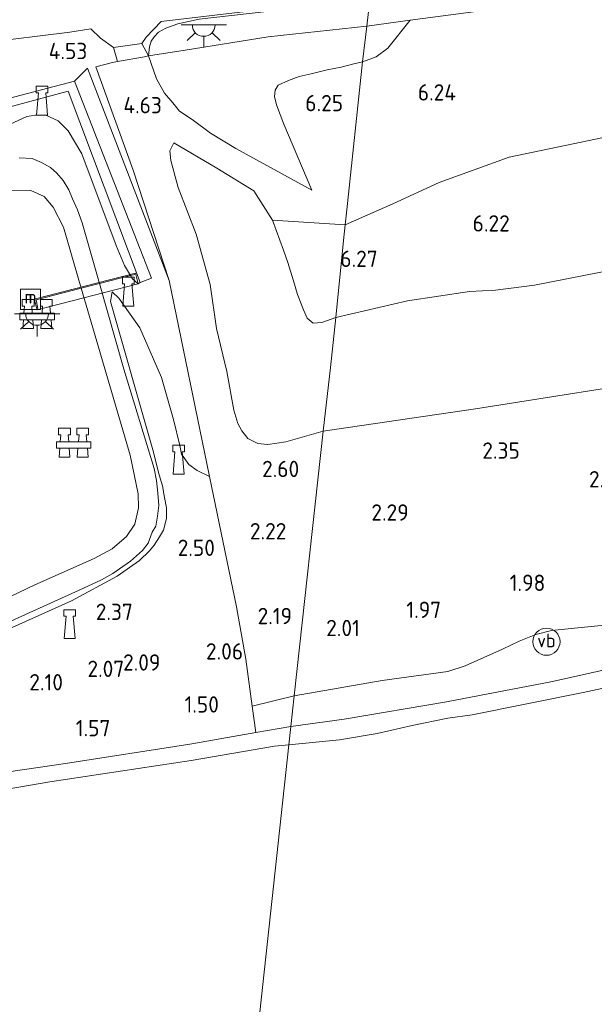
# Model space of a CAD drawing. Extents: x 130905 to 137824, y 412333 to 417928.
# Tile 29 of 256: x 131691 to 131755, y 413764 to 413873. Entities that reach past the tile are written whole.
import ezdxf
from ezdxf.enums import TextEntityAlignment as Align
from ezdxf.lldxf.tags import DXFTag

# ---------------------------------------------------------------- set-up
doc = ezdxf.new("R2010")
doc.units = 0
for name, color, linetype, lineweight in [('B-ME-GR-GRAS-GV', 60, 'Continuous', 13), ('B-ME-GW-TALUD_KRUIN-G', 90, 'Continuous', 18), ('B-ME-GW-TALUD_TEEN-G', 90, 'Continuous', 18), ('B-ME-IE-MEUBILAIR_WATERWEGMEUBILAIR-S', 150, 'Continuous', 25), ('B-ME-IE-MEUBILAIR_WEGMEUBILAIR-S', 7, 'Continuous', 25), ('B-ME-IE-TERREINAFSCHEIDING_DOORGANG-G', 210, 'Continuous', 18), ('B-ME-IE-TERREINAFSCHEIDING_KUNSTMATIG_HEKWERK-G', 20, 'IE-TERREINAFSCHEIDING-KUNSTMATIG', 18), ('B-ME-KL-ET_LS_OV_LICHTPUNT-S', 190, 'Continuous', 25), ('B-ME-KW-KUNSTWERK_BRUG-GV', 170, 'Continuous', 18), ('B-ME-OB-BEKLEDING_STEEN-GV', 30, 'Continuous', 18), ('B-ME-OB-BEKLEDING_STORTSTEEN-GV', 30, 'Continuous', 18), ('B-ME-OB-OEVERVOORZIENING-G', 7, 'Continuous', 18), ('B-ME-OG-WATER_HAVEN-GV', 170, 'Continuous', 18), ('B-ME-OG-WATER_RIVIER-GV', 130, 'Continuous', 18), ('B-ME-VH-ONVERHARD-GV', 252, 'Continuous', 18), ('B-ME-VH-VERHARDING_ASFALT-GV', 252, 'Continuous', 18), ('B-ME-VH-VERHARDING_TEGEL-GV', 252, 'Continuous', 18), ('B-ME-WH-WINTERBED-G', 150, 'WH-WINTERBED', 18), ('X-XX-AL-HOOGTELABEL-S', 7, 'Continuous', 25)]:
    doc.layers.add(name, color=color, linetype=linetype, lineweight=lineweight)
doc.styles.add('NLCS-ISO', font='NLCS-ISO.ttf')
doc.styles.add('NLCS-ISO-ANNOTATIVE-T18', font='NLCS-ISO.ttf', dxfattribs={"height": 1.8})
doc.styles.get("Standard").update_dxf_attribs({"font": 'arial.ttf'})
doc.linetypes.add('IE-TERREINAFSCHEIDING-KUNSTMATIG', pattern='A,4,[82,NLCS.SHX,S=0.75,R=90,X=0,Y=0],4,-2', length=10)
tags = doc.linetypes.add('WH-WINTERBED', pattern='A,6,-3.5,["WB",Standard,S=1.8,R=0,X=-1.5,Y=-0.9],-3.5,6,-3.5,6,-3.5,6,-3.5,6,-3.5', length=51).pattern_tags.tags
tags[6] = DXFTag(74, 10)

# ---------------------------------------------------------------- blocks, each defined once
blk = doc.blocks.new('SAL-HOOGTELABEL-SO')
at = {"color": 0, "linetype": 'ByBlock', "lineweight": -2, "style": 'NLCS-ISO-ANNOTATIVE-T18'}
blk.add_attdef('HOOGTE', text='', height=1.8, dxfattribs=at).set_placement((2.79, 0), align=Align.RIGHT)
blk = doc.blocks.new('SIE-WATER_BOLDER-SO')
at = {"color": 0, "linetype": 'ByBlock', "lineweight": 18}
blk.add_lwpolyline([(0.4, 0.87), (0.6, -1.59), (-0.6, -1.59), (-0.4, 0.87), (-0.65, 0.87), (-0.65, 1.59), (0.65, 1.59), (0.65, 0.87)], close=True, dxfattribs=at)
blk = doc.blocks.new('SIE-WATER_MEERPAAL-SO')
at = {"color": 0, "linetype": 'ByBlock', "lineweight": 18}
blk.add_lwpolyline([(-1.12, -1.12), (1.12, -1.12), (1.12, 1.12), (-1.12, 1.12)], close=True, dxfattribs=at)
at = {"color": 0, "linetype": 'ByBlock', "lineweight": 18, "style": 'NLCS-ISO'}
blk.add_text('m', height=1.5, dxfattribs=at).set_placement((0, 0.28), align=Align.MIDDLE_CENTER)
blk = doc.blocks.new('SIE-WATER_GELEIDEWERK_REMMINGSWERK-SO')
at = {"color": 0, "linetype": 'ByBlock', "lineweight": 18}
for points in [[(-0.54, 0.1), (-0.6, 0.87), (-0.35, 0.87), (-0.35, 1.59), (-1.65, 1.59), (-1.65, 0.87), (-1.4, 0.87), (-1.47, 0.1)], [(0.54, 0.1), (0.6, 0.87), (0.35, 0.87), (0.35, 1.59), (1.65, 1.59), (1.65, 0.87), (1.4, 0.87), (1.47, 0.1)], [(-1.52, -0.62), (-1.6, -1.59), (-0.4, -1.59), (-0.48, -0.62)], [(1.52, -0.62), (1.6, -1.59), (0.4, -1.59), (0.48, -0.62)]]:
    blk.add_lwpolyline(points, dxfattribs=at)
blk.add_lwpolyline([(-1.9, 0.1), (1.9, 0.1), (1.9, -0.62), (-1.9, -0.62)], close=True, dxfattribs=at)
blk = doc.blocks.new('SIE-WEG_PAAL_VERKEERSBORD-SO')
at = {"color": 0, "linetype": 'ByBlock', "lineweight": 18}
blk.add_circle((0, 0), 1.5, dxfattribs=at)
at = {"color": 0, "linetype": 'ByBlock', "lineweight": 18, "style": 'NLCS-ISO'}
blk.add_text('vb', height=1.5, dxfattribs=at).set_placement((0, 0.13), align=Align.MIDDLE_CENTER)
blk = doc.blocks.new('SKL-ET_OV_LICHTPUNT-SO')
at = {"color": 0, "linetype": 'ByBlock', "lineweight": 18}
for points in [[(-1.25, 0), (-2.5, 0)], [(1.25, 0), (2.5, 0)], [(-0.92, -0.85), (-1.83, -1.7)], [(0.92, -0.85), (1.83, -1.7)], [(0, -1.25), (0, -2.5)]]:
    blk.add_lwpolyline(points, dxfattribs=at)
blk.add_lwpolyline([(0, 0), (1.25, 0, -1), (-1.25, 0)], format="xyb", close=True, dxfattribs=at)

msp = doc.modelspace()

# ---------------------------------------------------------------- linework, layer by layer
at = {"layer": 'B-ME-GR-GRAS-GV'}
for points in [[(131769.818, 413847.498, 6.037), (131748.029, 413843.22, 5.967), (131743.756, 413842.67, 5.989), (131740.863, 413842.511, 6.003), (131734.038, 413841.486, 5.958), (131726.126, 413839.654, 5.773), (131726.986, 413848.141, 6.063), (131727.174, 413849.874, 6.018), (131727.354, 413851.529, 6.031), (131729.07, 413867.854, 6.033), (131730.582, 413868.406, 6.045), (131731.863, 413869.343, 6.03), (131734.325, 413872.454, 5.89), (131751.386, 413874.723, 6.107), (131770.009, 413877.01, 6.197)], [(131770.009, 413877.01, 6.197), (131751.386, 413874.723, 6.107), (131734.325, 413872.454, 5.89), (131729.555, 413871.804, 5.492), (131729.872, 413874.725, 4.714), (131737.431, 413875.24, 4.997), (131759.407, 413877.566, 5.224)], [(131677.728, 413868.756, 4.217), (131696.808, 413871.128, 4.571), (131699.111, 413871.483, 4.5), (131700.177, 413870.457, 4.496), (131701.602, 413869.445, 4.508), (131702.039, 413867.894, 4.486), (131701.498, 413867.798, 4.475), (131699.659, 413867.313, 4.452), (131703.791, 413855.9, 4.386), (131707.759, 413843.75, 4.229), (131698.758, 413867.153, 4.467), (131697.325, 413865.714, 4.216), (131679.638, 413861.102, 3.97)], [(131690.198, 413860.985, 3.684), (131692.043, 413861.822, 4.049), (131693.004, 413861.987, 4.049), (131694.147, 413861.97, 4.049), (131695.49, 413861.347, 3.953), (131696.591, 413860.248, 3.974), (131698.118, 413857.723, 3.79), (131701.891, 413847.592, 3.502), (131702.834, 413845.396, 3.363), (131703.476, 413844.27, 3.344), (131703.657, 413843.953, 3.281), (131704.334, 413843.363, 3.227), (131704.54, 413843.512, 3.21), (131705.794, 413843.975, 3.21), (131697.325, 413865.714, 4.216), (131698.758, 413867.153, 4.467), (131707.759, 413843.75, 4.229), (131712.214, 413822.113, 2.695), (131710.846, 413822.783, 2.526), (131709.903, 413823.437, 2.46), (131709.102, 413824.566, 2.593), (131708.925, 413825.516, 2.551), (131708.23, 413828.407, 2.639), (131706.906, 413833.034, 2.702), (131704.495, 413838.522, 2.698), (131702.206, 413841.787, 2.659), (131701.475, 413842.468, 2.659), (131701.26, 413841.416, 2.489), (131705.936, 413825.04, 2.372), (131706.645, 413822.293, 2.255), (131706.995, 413821.089, 2.293), (131707.237, 413819.79, 2.248), (131707.44, 413818.672, 2.335), (131707.467, 413817.488, 2.285), (131707.108, 413816.186, 2.289), (131706.683, 413815.474, 2.276), (131706.1, 413814.558, 2.284), (131705.596, 413813.909, 2.227), (131704.461, 413812.841, 2.281), (131702.027, 413811.121, 2.251), (131696.968, 413808.397, 2.347), (131682.044, 413801.706, 2.248)], [(131688.709, 413805.471, 2.004), (131697.811, 413809.57, 2.076), (131700.285, 413810.733, 2.062), (131701.527, 413811.417, 2.166), (131702.276, 413811.93, 2.015), (131703.497, 413812.778, 1.978), (131704.791, 413813.946, 1.907), (131705.433, 413814.771, 2.048), (131705.888, 413815.965, 2.023), (131706.285, 413816.633, 2.069), (131706.458, 413817.752, 2.06), (131706.6, 413818.9, 2.119), (131706.485, 413820.282, 2.076), (131706.336, 413821.668, 2.15), (131706.087, 413822.986, 2.182), (131702.736, 413833.954, 2.077), (131700.055, 413843.393, 3.344), (131698.15, 413850.101, 2.254), (131697.635, 413851.514, 2.267), (131697.074, 413852.743, 2.242), (131696.668, 413853.747, 2.287), (131696.046, 413854.777, 2.266), (131695.359, 413855.559, 2.27), (131694.674, 413856.182, 2.27), (131693.661, 413856.744, 2.274), (131692.621, 413857.178, 2.295), (131691.191, 413857.265, 2.311)], [(131764.358, 413833.181, 2.712), (131741.53, 413829.582, 2.675), (131724.735, 413827.131, 2.823), (131725.555, 413834.132, 4.032), (131726.126, 413839.654, 5.773), (131734.038, 413841.486, 5.958), (131740.863, 413842.511, 6.003), (131743.756, 413842.67, 5.989), (131748.029, 413843.22, 5.967), (131769.818, 413847.498, 6.037)], [(131682.044, 413801.706, 2.248), (131696.968, 413808.397, 2.347), (131702.027, 413811.121, 2.251), (131704.461, 413812.841, 2.281), (131705.596, 413813.909, 2.227), (131706.1, 413814.558, 2.284), (131706.683, 413815.474, 2.276), (131707.108, 413816.186, 2.289), (131707.467, 413817.488, 2.285), (131707.44, 413818.672, 2.335), (131707.237, 413819.79, 2.248), (131706.995, 413821.089, 2.293), (131706.645, 413822.293, 2.255), (131705.936, 413825.04, 2.372), (131701.26, 413841.416, 2.489), (131701.475, 413842.468, 2.659), (131702.206, 413841.787, 2.659), (131704.495, 413838.522, 2.698), (131706.906, 413833.034, 2.702), (131708.23, 413828.407, 2.639), (131708.925, 413825.516, 2.551), (131709.102, 413824.566, 2.593), (131709.903, 413823.437, 2.46), (131710.846, 413822.783, 2.526), (131712.214, 413822.113, 2.695), (131715.176, 413807.723, 2.21), (131716.19, 413801.966, 2.014), (131716.914, 413796.798, 1.462), (131717.291, 413793.869, 1.27), (131710.023, 413792.595, 1.394), (131696.33, 413790.466, 1.356), (131686.709, 413789.076, 1.444)], [(131759.417, 413806.082, 1.849), (131749.918, 413805.145, 1.799), (131748.188, 413804.694, 1.762), (131746.349, 413803.938, 1.762), (131744.507, 413803.068, 1.712), (131740.399, 413801.213, 1.537), (131738.494, 413800.595, 1.499), (131731.239, 413799.62, 1.637), (131721.53, 413797.936, 1.612), (131724.735, 413827.131, 2.823), (131741.53, 413829.582, 2.675), (131764.358, 413833.181, 2.712)], [(131763.845, 413802.599, 1.663), (131750.016, 413799.505, 1.438), (131738.348, 413797.262, 1.425), (131727.063, 413795.341, 1.413), (131721.185, 413794.553, 1.204), (131721.53, 413797.936, 1.612), (131731.239, 413799.62, 1.637), (131738.494, 413800.595, 1.499), (131740.399, 413801.213, 1.537), (131744.507, 413803.068, 1.712), (131746.349, 413803.938, 1.762), (131748.188, 413804.694, 1.762), (131749.918, 413805.145, 1.799), (131759.417, 413806.082, 1.849)]]:
    msp.add_polyline3d(points, dxfattribs=at)
for points in [[(131705.574, 413869.499, 4.588), (131705.462, 413868.5, 4.556), (131704.72, 413869.86, 4.511), (131705.2, 413870.567, 4.506), (131706.85, 413872.316, 4.597), (131729.907, 413875.047, 4.665), (131729.872, 413874.725, 4.714), (131711.05, 413872.569, 4.6), (131708.701, 413872.048, 4.584), (131707.388, 413871.571, 4.588), (131706.587, 413871.123, 4.592), (131706.1, 413870.627, 4.592), (131705.772, 413870.137, 4.592)], [(131709.526, 413869.143, 4.957), (131705.462, 413868.5, 4.556), (131705.574, 413869.499, 4.588), (131705.772, 413870.137, 4.592), (131706.1, 413870.627, 4.592), (131706.587, 413871.123, 4.592), (131707.388, 413871.571, 4.588), (131708.701, 413872.048, 4.584), (131711.05, 413872.569, 4.6), (131729.872, 413874.725, 4.714), (131729.555, 413871.804, 5.492), (131718.683, 413870.594, 5.277)], [(131730.582, 413868.406, 6.045), (131729.07, 413867.854, 6.033), (131729.555, 413871.804, 5.492), (131734.325, 413872.454, 5.89), (131731.863, 413869.343, 6.03)], [(131720.392, 413860.979, 6.068), (131723.475, 413853.688, 5.95), (131715.107, 413858.297, 5.139), (131712.312, 413859.992, 4.923), (131710.275, 413861.48, 4.799), (131708.896, 413862.42, 4.65), (131708.17, 413863.32, 4.666), (131707.215, 413864.409, 4.574), (131706.334, 413865.971, 4.602), (131705.462, 413868.5, 4.556), (131709.526, 413869.143, 4.957), (131718.683, 413870.594, 5.277), (131729.555, 413871.804, 5.492), (131729.07, 413867.854, 6.033), (131728.126, 413867.618, 5.941), (131726.72, 413867.254, 5.925), (131725.156, 413866.956, 6.05), (131723.392, 413866.53, 6.046), (131722.077, 413866.222, 5.906), (131720.908, 413865.807, 6.035), (131719.777, 413865.285, 6.027), (131719.443, 413864.739, 6.031), (131719.358, 413864.019, 6.018), (131719.58, 413863.118, 6.031)], [(131712.312, 413859.992, 4.923), (131715.107, 413858.297, 5.139), (131723.475, 413853.688, 5.95), (131720.392, 413860.979, 6.068), (131719.58, 413863.118, 6.031), (131719.358, 413864.019, 6.018), (131719.443, 413864.739, 6.031), (131719.777, 413865.285, 6.027), (131720.908, 413865.807, 6.035), (131722.077, 413866.222, 5.906), (131723.392, 413866.53, 6.046), (131725.156, 413866.956, 6.05), (131726.72, 413867.254, 5.925), (131728.126, 413867.618, 5.941), (131729.07, 413867.854, 6.033), (131727.354, 413851.529, 6.031), (131727.174, 413849.874, 6.018), (131726.986, 413848.141, 6.063), (131726.126, 413839.654, 5.773), (131724.595, 413839.11, 5.494), (131723.616, 413839.028, 5.515), (131722.957, 413839.59, 5.589), (131722.552, 413840.494, 5.693), (131721.913, 413842.185, 5.672), (131721.448, 413843.686, 5.767), (131720.826, 413845.722, 5.851), (131720.359, 413847.063, 5.863), (131719.134, 413850.405, 5.881), (131717.075, 413853.627, 5.708), (131712.998, 413856.115, 5.218), (131708.26, 413858.934, 4.571), (131707.839, 413858.051, 4.521), (131707.939, 413856.967, 4.521), (131708.754, 413854.002, 4.568), (131710.735, 413848.853, 4.503), (131712.27, 413843.291, 4.24), (131712.962, 413838.427, 3.956), (131714.11, 413833.678, 3.641), (131714.896, 413829.445, 3.189), (131715.321, 413827.944, 3.144), (131715.762, 413827.155, 3.089), (131716.437, 413826.314, 2.909), (131716.881, 413826.099, 2.918), (131717.529, 413825.765, 2.849), (131718.638, 413825.649, 2.812), (131720.624, 413825.945, 2.787), (131724.735, 413827.131, 2.823), (131721.53, 413797.936, 1.612), (131716.914, 413796.798, 1.462), (131716.19, 413801.966, 2.014), (131715.176, 413807.723, 2.21), (131712.214, 413822.113, 2.695), (131707.759, 413843.75, 4.229), (131703.791, 413855.9, 4.386), (131699.659, 413867.313, 4.452), (131701.498, 413867.798, 4.475), (131702.039, 413867.894, 4.486), (131705.018, 413868.422, 4.547), (131705.462, 413868.5, 4.556), (131706.334, 413865.971, 4.602), (131707.215, 413864.409, 4.574), (131708.17, 413863.32, 4.666), (131708.896, 413862.42, 4.65), (131710.275, 413861.48, 4.799)], [(131696.609, 413864.605, 4.166), (131704.54, 413843.512, 3.21), (131704.334, 413843.363, 3.227), (131703.657, 413843.953, 3.281), (131703.476, 413844.27, 3.344), (131702.834, 413845.396, 3.363), (131701.891, 413847.592, 3.502), (131698.118, 413857.723, 3.79), (131696.591, 413860.248, 3.974), (131695.49, 413861.347, 3.953), (131694.147, 413861.97, 4.049), (131693.004, 413861.987, 4.049), (131692.043, 413861.822, 4.049), (131690.198, 413860.985, 3.684), (131683.115, 413857.078, 3.007), (131682.68, 413858.498, 3.444), (131682.112, 413860.734, 3.827)], [(131722.957, 413839.59, 5.589), (131723.616, 413839.028, 5.515), (131724.595, 413839.11, 5.494), (131726.126, 413839.654, 5.773), (131725.555, 413834.132, 4.032), (131724.735, 413827.131, 2.823), (131720.624, 413825.945, 2.787), (131718.638, 413825.649, 2.812), (131717.529, 413825.765, 2.849), (131716.881, 413826.099, 2.918), (131716.437, 413826.314, 2.909), (131715.762, 413827.155, 3.089), (131715.321, 413827.944, 3.144), (131714.896, 413829.445, 3.189), (131714.11, 413833.678, 3.641), (131712.962, 413838.427, 3.956), (131712.27, 413843.291, 4.24), (131710.735, 413848.853, 4.503), (131708.754, 413854.002, 4.568), (131707.939, 413856.967, 4.521), (131707.839, 413858.051, 4.521), (131708.26, 413858.934, 4.571), (131712.998, 413856.115, 5.218), (131717.075, 413853.627, 5.708), (131719.134, 413850.405, 5.881), (131720.359, 413847.063, 5.863), (131720.826, 413845.722, 5.851), (131721.448, 413843.686, 5.767), (131721.913, 413842.185, 5.672), (131722.552, 413840.494, 5.693)], [(131721.185, 413794.553, 1.204), (131717.291, 413793.869, 1.27), (131716.914, 413796.798, 1.462), (131721.53, 413797.936, 1.612)]]:
    msp.add_polyline3d(points, close=True, dxfattribs=at)
at = {"layer": 'B-ME-GW-TALUD_KRUIN-G'}
for points in [[(131726.126, 413839.654, 5.773), (131734.038, 413841.486, 5.958), (131740.863, 413842.511, 6.003), (131743.756, 413842.67, 5.989), (131748.029, 413843.22, 5.967), (131769.818, 413847.498, 6.037), (131800.078, 413853.307, 6.12), (131831.239, 413859.792, 6.089), (131863.099, 413865.995, 6.034), (131894.949, 413872.69, 6.134), (131927.139, 413879.569, 6.093), (131957.998, 413887.216, 5.93), (131979.698, 413893.519, 6.062), (132016.901, 413903.689, 6.089), (132051.687, 413914.329, 6.093), (132079.337, 413922.994, 6.143)], [(131734.325, 413872.454, 5.89), (131751.386, 413874.723, 6.107), (131770.009, 413877.01, 6.197), (131789.296, 413879.411, 6.082), (131808.589, 413881.811, 6.17), (131826.305, 413883.791, 5.991), (131844.393, 413886.155, 6.102), (131864.212, 413888.541, 5.925), (131878.527, 413889.892, 5.945), (131894.31, 413891.319, 5.882), (131908.416, 413892.219, 5.934), (131925.038, 413893.795, 6.048), (131933.047, 413894.621, 5.939), (131944.216, 413896.139, 5.949), (131955.445, 413897.972, 5.776)], [(131734.325, 413872.454, 5.89), (131731.863, 413869.343, 6.03), (131730.582, 413868.406, 6.045), (131729.07, 413867.854, 6.033)], [(131729.07, 413867.854, 6.033), (131728.126, 413867.618, 5.941), (131726.72, 413867.254, 5.925), (131725.156, 413866.956, 6.05), (131723.392, 413866.53, 6.046), (131722.077, 413866.222, 5.906), (131720.908, 413865.807, 6.035), (131719.777, 413865.285, 6.027), (131719.443, 413864.739, 6.031), (131719.358, 413864.019, 6.018), (131719.58, 413863.118, 6.031), (131720.392, 413860.979, 6.068), (131723.475, 413853.688, 5.95)], [(131707.759, 413843.75, 4.229), (131698.758, 413867.153, 4.467)], [(131704.54, 413843.512, 3.21), (131704.334, 413843.363, 3.227), (131703.657, 413843.953, 3.281), (131703.476, 413844.27, 3.344), (131702.834, 413845.396, 3.363), (131701.891, 413847.592, 3.502), (131698.118, 413857.723, 3.79), (131696.591, 413860.248, 3.974), (131695.49, 413861.347, 3.953), (131694.147, 413861.97, 4.049), (131693.004, 413861.987, 4.049), (131692.043, 413861.822, 4.049), (131690.198, 413860.985, 3.684), (131683.115, 413857.078, 3.007)], [(131708.26, 413858.934, 4.571), (131712.998, 413856.115, 5.218), (131717.075, 413853.627, 5.708), (131719.134, 413850.405, 5.881), (131720.359, 413847.063, 5.863), (131720.826, 413845.722, 5.851), (131721.448, 413843.686, 5.767), (131721.913, 413842.185, 5.672), (131722.552, 413840.494, 5.693), (131722.957, 413839.59, 5.589), (131723.616, 413839.028, 5.515), (131724.595, 413839.11, 5.494), (131726.126, 413839.654, 5.773)], [(131707.759, 413843.75, 4.229), (131712.214, 413822.113, 2.695)], [(131678.878, 413794.389, 1.856), (131679.259, 413796.625, 2.056), (131679.701, 413799.428, 2.157), (131680.01, 413799.986, 2.211), (131680.581, 413800.855, 2.244), (131682.044, 413801.706, 2.248), (131696.968, 413808.397, 2.347), (131702.027, 413811.121, 2.251), (131704.461, 413812.841, 2.281), (131705.596, 413813.909, 2.227), (131706.1, 413814.558, 2.284), (131706.683, 413815.474, 2.276), (131707.108, 413816.186, 2.289), (131707.467, 413817.488, 2.285), (131707.44, 413818.672, 2.335), (131707.237, 413819.79, 2.248), (131706.995, 413821.089, 2.293), (131706.645, 413822.293, 2.255), (131705.936, 413825.04, 2.372), (131701.26, 413841.416, 2.489), (131701.475, 413842.468, 2.659)], [(131942.185, 413842.007, 1.175), (131927.924, 413838.406, 1.375), (131913.678, 413835.009, 1.238), (131904.183, 413832.877, 1.263), (131901.853, 413831.97, 1.275), (131896.104, 413829.304, 1.2), (131892.865, 413827.995, 1.138), (131889.534, 413827.121, 1.263), (131884.559, 413826.09, 1.238), (131873.94, 413823.891, 1.288), (131859.602, 413820.922, 1.438), (131850.004, 413819.601, 1.5), (131840.496, 413817.674, 1.525), (131829.591, 413815.425, 1.525), (131819.958, 413813.658, 1.534), (131816.816, 413813.081, 1.538), (131807.279, 413811.394, 1.563), (131793.927, 413808.722, 1.55), (131778.821, 413806.066, 1.6), (131763.845, 413802.599, 1.663), (131750.016, 413799.505, 1.438), (131738.348, 413797.262, 1.425), (131727.063, 413795.341, 1.413), (131721.185, 413794.553, 1.204)], [(131721.185, 413794.553, 1.204), (131717.291, 413793.869, 1.27), (131710.023, 413792.595, 1.394), (131696.33, 413790.466, 1.356), (131686.709, 413789.076, 1.444), (131681.296, 413789.449, 1.344), (131680.146, 413789.976, 1.381), (131679.463, 413791.005, 1.431), (131678.878, 413794.389, 1.856)]]:
    msp.add_polyline3d(points, dxfattribs=at)
at = {"layer": 'B-ME-GW-TALUD_TEEN-G'}
for points in [[(131723.475, 413853.688, 5.95), (131715.107, 413858.297, 5.139), (131712.312, 413859.992, 4.923), (131710.275, 413861.48, 4.799), (131708.896, 413862.42, 4.65), (131708.17, 413863.32, 4.666), (131707.215, 413864.409, 4.574), (131706.334, 413865.971, 4.602), (131705.462, 413868.5, 4.556), (131705.574, 413869.499, 4.588), (131705.772, 413870.137, 4.592), (131706.1, 413870.627, 4.592), (131706.587, 413871.123, 4.592), (131707.388, 413871.571, 4.588), (131708.701, 413872.048, 4.584), (131711.05, 413872.569, 4.6), (131729.872, 413874.725, 4.714)], [(131698.758, 413867.153, 4.467), (131697.325, 413865.714, 4.216), (131705.794, 413843.975, 3.21), (131704.54, 413843.512, 3.21)], [(131708.26, 413858.934, 4.571), (131707.839, 413858.051, 4.521), (131707.939, 413856.967, 4.521), (131708.754, 413854.002, 4.568), (131710.735, 413848.853, 4.503), (131712.27, 413843.291, 4.24), (131712.962, 413838.427, 3.956), (131714.11, 413833.678, 3.641), (131714.896, 413829.445, 3.189), (131715.321, 413827.944, 3.144), (131715.762, 413827.155, 3.089), (131716.437, 413826.314, 2.909), (131716.881, 413826.099, 2.918), (131717.529, 413825.765, 2.849), (131718.638, 413825.649, 2.812), (131720.624, 413825.945, 2.787), (131724.735, 413827.131, 2.823)], [(131712.214, 413822.113, 2.695), (131710.846, 413822.783, 2.526), (131709.903, 413823.437, 2.46), (131709.102, 413824.566, 2.593), (131708.925, 413825.516, 2.551), (131708.23, 413828.407, 2.639), (131706.906, 413833.034, 2.702), (131704.495, 413838.522, 2.698), (131702.206, 413841.787, 2.659), (131701.475, 413842.468, 2.659)], [(131724.735, 413827.131, 2.823), (131741.53, 413829.582, 2.675), (131764.358, 413833.181, 2.712)]]:
    msp.add_polyline3d(points, dxfattribs=at)
at = {"layer": 'B-ME-IE-TERREINAFSCHEIDING_DOORGANG-G'}
for points in [[(131705.462, 413868.5, 4.556), (131705.018, 413868.422, 4.547), (131702.039, 413867.894, 4.486), (131701.498, 413867.798, 4.475)], [(131693.069, 413841.602, 3.344), (131693.249, 413840.627, 3.344)]]:
    msp.add_polyline3d(points, dxfattribs=at)
at = {"layer": 'B-ME-IE-TERREINAFSCHEIDING_KUNSTMATIG_HEKWERK-G'}
for points in [[(131729.555, 413871.804, 5.492), (131734.325, 413872.454, 5.89)], [(131729.555, 413871.804, 5.492), (131718.683, 413870.594, 5.277), (131709.526, 413869.143, 4.957), (131705.462, 413868.5, 4.556)], [(131701.498, 413867.798, 4.475), (131699.659, 413867.313, 4.452), (131703.791, 413855.9, 4.386), (131707.759, 413843.75, 4.229)], [(131703.945, 413844.39, 3.344), (131703.476, 413844.27, 3.344), (131700.055, 413843.393, 3.344), (131698.052, 413842.879, 0.9), (131693.069, 413841.602, 3.344)], [(131716.19, 413801.966, 2.014), (131715.176, 413807.723, 2.21), (131712.214, 413822.113, 2.695)], [(131716.19, 413801.966, 2.014), (131716.914, 413796.798, 1.462), (131717.291, 413793.869, 1.27)]]:
    msp.add_polyline3d(points, dxfattribs=at)
at = {"layer": 'B-ME-KW-KUNSTWERK_BRUG-GV'}
msp.add_polyline3d([(131704.334, 413843.363, 3.227), (131693.18, 413840.495, 3.502), (131692.874, 413841.685, 3.452), (131704.028, 413844.552, 3.3)], close=True, dxfattribs=at)
at = {"layer": 'B-ME-OB-BEKLEDING_STEEN-GV'}
for points in [[(131691.191, 413857.265, 2.311), (131692.621, 413857.178, 2.295), (131693.661, 413856.744, 2.274), (131694.674, 413856.182, 2.27), (131695.359, 413855.559, 2.27), (131696.046, 413854.777, 2.266), (131696.668, 413853.747, 2.287), (131697.074, 413852.743, 2.242), (131697.635, 413851.514, 2.267), (131698.15, 413850.101, 2.254), (131700.055, 413843.393, 3.344), (131702.736, 413833.954, 2.077), (131706.087, 413822.986, 2.182), (131706.336, 413821.668, 2.15), (131706.485, 413820.282, 2.076), (131706.6, 413818.9, 2.119), (131706.458, 413817.752, 2.06), (131706.285, 413816.633, 2.069), (131705.888, 413815.965, 2.023), (131705.433, 413814.771, 2.048), (131704.791, 413813.946, 1.907), (131703.497, 413812.778, 1.978), (131702.276, 413811.93, 2.015), (131701.527, 413811.417, 2.166), (131700.285, 413810.733, 2.062), (131697.811, 413809.57, 2.076), (131688.709, 413805.471, 2.004)], [(131682.325, 413805.107, 0.9), (131692.926, 413810.162, 0.9), (131699.478, 413813.056, 0.9), (131701.451, 413814.126, 0.9), (131703.051, 413815.496, 0.9), (131703.945, 413816.864, 0.9), (131704.354, 413818.648, 0.9), (131704.328, 413820.22, 0.9), (131703.457, 413824.469, 0.9), (131699.146, 413839.14, 0.9), (131698.052, 413842.879, 0.9), (131696.084, 413849.602, 0.9), (131694.972, 413851.837, 0.9), (131693.949, 413853.012, 0.9), (131692.476, 413853.657, 0.9), (131690.277, 413853.638, 0.9)]]:
    msp.add_polyline3d(points, dxfattribs=at)
at = {"layer": 'B-ME-OB-BEKLEDING_STORTSTEEN-GV'}
msp.add_polyline3d([(131759.399, 413799.574, 0.9), (131753.425, 413798.274, 0.9), (131741.171, 413795.839, 0.9), (131738.475, 413795.467, 0.9), (131734.55, 413794.655, 0.9), (131730.691, 413793.763, 0.9), (131726.518, 413793.059, 0.9), (131720.948, 413792.513, 0.9), (131721.185, 413794.553, 1.204), (131727.063, 413795.341, 1.413), (131738.348, 413797.262, 1.425), (131750.016, 413799.505, 1.438), (131763.845, 413802.599, 1.663)], dxfattribs=at)
msp.add_polyline3d([(131710.156, 413790.8, 0.9), (131694.575, 413788.426, 0.9), (131685.99, 413786.981, 0.9), (131682.892, 413787.121, 0.9), (131680.135, 413788.021, 0.9), (131678.857, 413788.788, 0.9), (131678.115, 413789.618, 0.9), (131677.568, 413790.57, 0.9), (131679.463, 413791.005, 1.431), (131680.146, 413789.976, 1.381), (131681.296, 413789.449, 1.344), (131686.709, 413789.076, 1.444), (131696.33, 413790.466, 1.356), (131710.023, 413792.595, 1.394), (131717.291, 413793.869, 1.27), (131721.185, 413794.553, 1.204), (131720.948, 413792.513, 0.9), (131719.382, 413792.385, 0.9)], close=True, dxfattribs=at)
at = {"layer": 'B-ME-OB-OEVERVOORZIENING-G'}
for points in [[(131690.277, 413853.638, 0.9), (131692.476, 413853.657, 0.9), (131693.949, 413853.012, 0.9), (131694.972, 413851.837, 0.9), (131696.084, 413849.602, 0.9), (131698.052, 413842.879, 0.9), (131699.146, 413839.14, 0.9), (131703.457, 413824.469, 0.9), (131704.328, 413820.22, 0.9), (131704.354, 413818.648, 0.9), (131703.945, 413816.864, 0.9), (131703.051, 413815.496, 0.9), (131701.451, 413814.126, 0.9), (131699.478, 413813.056, 0.9), (131692.926, 413810.162, 0.9), (131682.325, 413805.107, 0.9)], [(131720.948, 413792.513, 0.9), (131726.518, 413793.059, 0.9), (131730.691, 413793.763, 0.9), (131734.55, 413794.655, 0.9), (131738.475, 413795.467, 0.9), (131741.171, 413795.839, 0.9), (131753.425, 413798.274, 0.9), (131759.399, 413799.574, 0.9)], [(131685.99, 413786.981, 0.9), (131694.575, 413788.426, 0.9), (131710.156, 413790.8, 0.9), (131719.382, 413792.385, 0.9), (131720.948, 413792.513, 0.9)]]:
    msp.add_polyline3d(points, dxfattribs=at)
at = {"layer": 'B-ME-OG-WATER_HAVEN-GV'}
msp.add_polyline3d([(131690.277, 413853.638, 0.9), (131692.476, 413853.657, 0.9), (131693.949, 413853.012, 0.9), (131694.972, 413851.837, 0.9), (131696.084, 413849.602, 0.9), (131698.052, 413842.879, 0.9), (131699.146, 413839.14, 0.9), (131703.457, 413824.469, 0.9), (131704.328, 413820.22, 0.9), (131704.354, 413818.648, 0.9), (131703.945, 413816.864, 0.9), (131703.051, 413815.496, 0.9), (131701.451, 413814.126, 0.9), (131699.478, 413813.056, 0.9), (131692.926, 413810.162, 0.9), (131682.325, 413805.107, 0.9)], dxfattribs=at)
at = {"layer": 'B-ME-OG-WATER_RIVIER-GV'}
for points in [[(131697.183, 413573.571, 0.9), (131720.948, 413792.513, 0.9), (131726.518, 413793.059, 0.9), (131730.691, 413793.763, 0.9), (131734.55, 413794.655, 0.9), (131738.475, 413795.467, 0.9), (131741.171, 413795.839, 0.9), (131753.425, 413798.274, 0.9), (131759.399, 413799.574, 0.9)], [(131541.258, 413767.312, 0.9), (131580.702, 413771.971, 0.9), (131584.512, 413772.346, 0.9), (131593.728, 413773.191, 0.9), (131598.203, 413773.888, 0.9), (131599.885, 413774.449, 0.9), (131685.99, 413786.981, 0.9), (131694.575, 413788.426, 0.9), (131710.156, 413790.8, 0.9), (131719.382, 413792.385, 0.9), (131720.948, 413792.513, 0.9), (131697.183, 413573.571, 0.9)]]:
    msp.add_polyline3d(points, dxfattribs=at)
at = {"layer": 'B-ME-VH-ONVERHARD-GV'}
msp.add_polyline3d([(131705.018, 413868.422, 4.547), (131702.039, 413867.894, 4.486), (131701.602, 413869.445, 4.508), (131704.72, 413869.86, 4.511), (131705.462, 413868.5, 4.556)], close=True, dxfattribs=at)
at = {"layer": 'B-ME-VH-VERHARDING_ASFALT-GV'}
msp.add_polyline3d([(131729.907, 413875.047, 4.665), (131706.85, 413872.316, 4.597), (131705.2, 413870.567, 4.506), (131704.72, 413869.86, 4.511), (131701.602, 413869.445, 4.508), (131700.177, 413870.457, 4.496), (131699.111, 413871.483, 4.5), (131696.808, 413871.128, 4.571), (131677.728, 413868.756, 4.217)], dxfattribs=at)
at = {"layer": 'B-ME-VH-VERHARDING_TEGEL-GV'}
msp.add_polyline3d([(131697.325, 413865.714, 4.216), (131705.794, 413843.975, 3.21), (131704.54, 413843.512, 3.21), (131696.609, 413864.605, 4.166), (131682.112, 413860.734, 3.827), (131677.845, 413859.585, 3.74), (131665.784, 413856.45, 3.8), (131664.88, 413856.177, 3.809), (131664.47, 413855.939, 3.81), (131662.09, 413855.003, 3.757), (131651.9, 413850.701, 3.616), (131647.688, 413847.907, 3.619), (131649.525, 413846.581, 3.432), (131649.116, 413845.781, 3.346), (131647.436, 413846.789, 3.454), (131646.555, 413848.327, 3.516), (131651.378, 413851.425, 3.714), (131664.344, 413857.033, 3.884), (131679.638, 413861.102, 3.97)], close=True, dxfattribs=at)
at = {"layer": 'B-ME-WH-WINTERBED-G'}
for points in [[(131727.174, 413849.874, 6.018), (131732.428, 413852.178, 6.196), (131737.537, 413854.54, 6.352), (131745.262, 413857.354, 6.484), (131761.82, 413860.804, 6.425), (131787.549, 413864.926, 6.434), (131810.468, 413868.392, 6.472), (131832.533, 413872.106, 6.243), (131858.593, 413875.972, 6.35), (131885.565, 413879.459, 6.223), (131902.206, 413881.801, 6.311), (131923.604, 413885.321, 6.334), (131944.331, 413889.486, 6.12), (131956.98, 413891.226, 6.039), (131974.7, 413897.375, 5.941), (131994.659, 413902.921, 6.025), (132015.329, 413908.678, 6.113), (132036.603, 413915.064, 6.105), (132055.15, 413920.847, 6.179), (132079.558, 413925.644, 6.184)], [(131727.174, 413849.874, 6.018), (131719.134, 413850.405, 5.881)]]:
    msp.add_polyline3d(points, dxfattribs=at)

# ---------------------------------------------------------------- block references
at = {"layer": 'B-ME-IE-MEUBILAIR_WATERWEGMEUBILAIR-S'}
for name, p in [('SIE-WATER_BOLDER-SO', (131693.728, 413863.578, 4.11)), ('SIE-WATER_BOLDER-SO', (131703.238, 413842.497, 3.162)), ('SIE-WATER_MEERPAAL-SO', (131692.455, 413841.658, 4.762)), ('SIE-WATER_GELEIDEWERK_REMMINGSWERK-SO', (131693.195, 413840.03, 4.552)), ('SIE-WATER_GELEIDEWERK_REMMINGSWERK-SO', (131697.208, 413825.853, 4.539)), ('SIE-WATER_BOLDER-SO', (131708.789, 413823.975, 2.59)), ('SIE-WATER_BOLDER-SO', (131696.774, 413805.821, 2.392))]:
    msp.add_blockref(name, p, dxfattribs=at)
at = {"layer": 'B-ME-IE-MEUBILAIR_WEGMEUBILAIR-S'}
msp.add_blockref('SIE-WEG_PAAL_VERKEERSBORD-SO', (131749.356, 413803.892, 1.547), dxfattribs=at)
at = {"layer": 'B-ME-KL-ET_LS_OV_LICHTPUNT-S'}
for p in [(131711.553, 413871.917, 4.718), (131693.176, 413840.049, 4.552)]:
    msp.add_blockref('SKL-ET_OV_LICHTPUNT-SO', p, dxfattribs=at)
at = {"layer": 'X-XX-AL-HOOGTELABEL-S'}
for p, values in [((131695.93, 413868.148, 4.529), {'HOOGTE': '4.53'}), ((131736.595, 413863.585, 6.24), {'HOOGTE': '6.24'}), ((131704.156, 413862.176, 4.629), {'HOOGTE': '4.63'}), ((131724.142, 413862.403, 6.25), {'HOOGTE': '6.25'}), ((131742.521, 413849.137, 6.215), {'HOOGTE': '6.22'}), ((131727.957, 413845.227, 6.267), {'HOOGTE': '6.27'}), ((131743.632, 413824.075, 2.354), {'HOOGTE': '2.35'}), ((131719.302, 413822.048, 2.604), {'HOOGTE': '2.60'}), ((131755.407, 413820.913, 2.04), {'HOOGTE': '2.04'}), ((131731.374, 413817.246, 2.29), {'HOOGTE': '2.29'}), ((131717.885, 413815.181, 2.215), {'HOOGTE': '2.22'}), ((131710.005, 413813.35, 2.504), {'HOOGTE': '2.50'}), ((131746.442, 413809.486, 1.984), {'HOOGTE': '1.98'}), ((131700.95, 413806.287, 2.367), {'HOOGTE': '2.37'}), ((131734.951, 413806.51, 1.972), {'HOOGTE': '1.97'}), ((131718.515, 413805.823, 2.192), {'HOOGTE': '2.19'}), ((131725.988, 413804.503, 2.01), {'HOOGTE': '2.01'}), ((131713.111, 413801.925, 2.06), {'HOOGTE': '2.06'}), ((131700.001, 413800, 2.068), {'HOOGTE': '2.07'}), ((131703.993, 413800.703, 2.085), {'HOOGTE': '2.09'}), ((131693.245, 413798.521, 2.098), {'HOOGTE': '2.10'}), ((131710.448, 413796.072, 1.504), {'HOOGTE': '1.50'}), ((131698.474, 413793.46, 1.567), {'HOOGTE': '1.57'})]:
    msp.add_blockref('SAL-HOOGTELABEL-SO', p, dxfattribs=at).add_auto_attribs(values)

doc.saveas('drawing.dxf')
